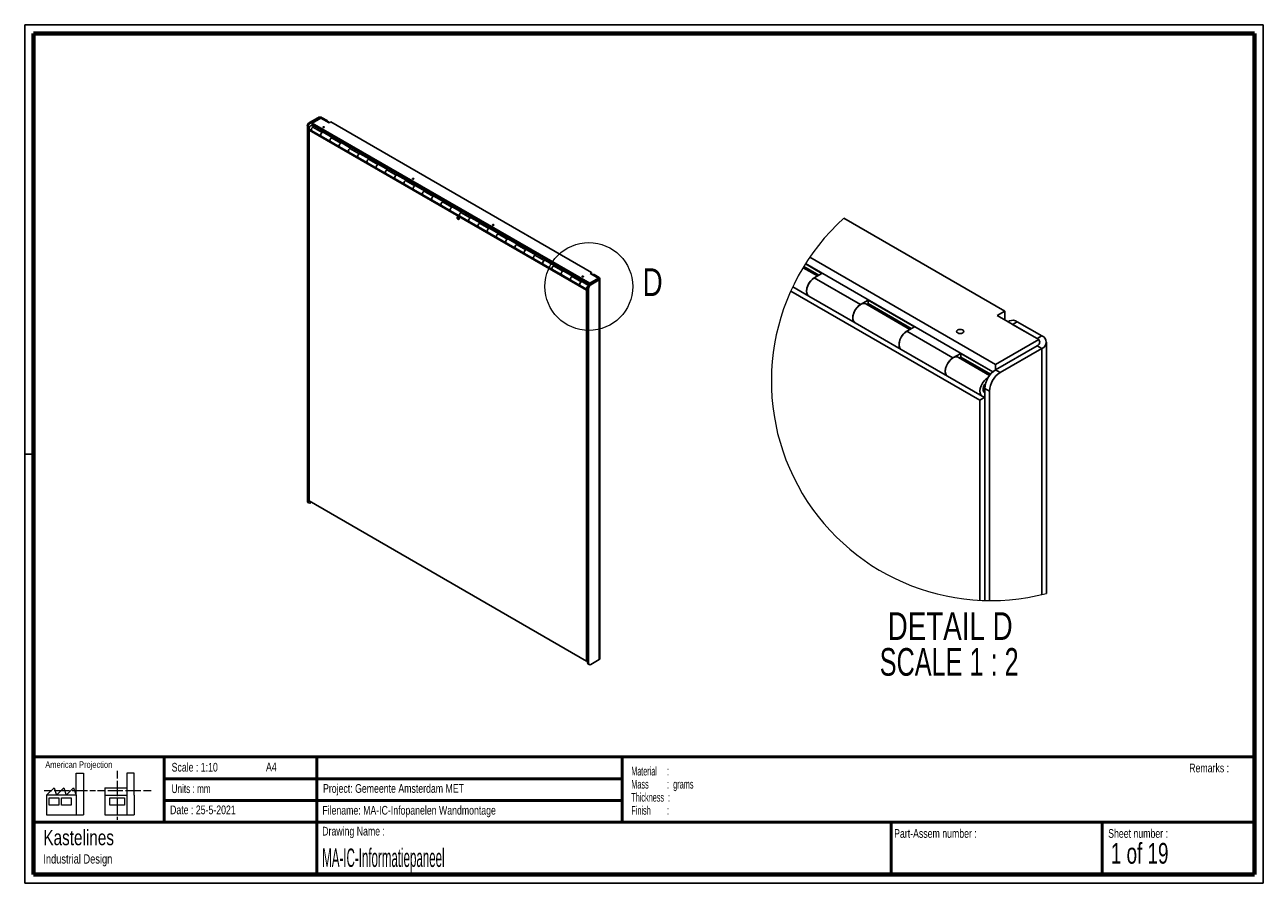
# Model space of a CAD drawing. Header units: millimetres. Extents: x 7 to 291, y 7 to 204.
import ezdxf

# ---------------------------------------------------------------- set-up
doc = ezdxf.new("R2010")
doc.units = ezdxf.units.MM
for name, color, linetype in [('BORDERS', 7, 'Continuous'), ('DRAWING', 7, 'Continuous'), ('TEXT_SHEET_FORMAT', 7, 'Continuous')]:
    doc.layers.add(name, color=color, linetype=linetype)
doc.styles.add('SLDTEXTSTYLE0', font='TXT', dxfattribs={"width": 0.7})
doc.styles.add('SLDTEXTSTYLE1', font='TXT', dxfattribs={"width": 0.75})
doc.styles.add('SLDTEXTSTYLE2', font='TXT', dxfattribs={"width": 0.678571})
doc.styles.add('SLDTEXTSTYLE3', font='TXT', dxfattribs={"width": 0.5675})
doc.styles.add('SLDTEXTSTYLE4', font='TXT', dxfattribs={"width": 0.55})
doc.styles.add('SLDTEXTSTYLE5', font='TXT', dxfattribs={"width": 0.605})
doc.styles.add('SLDTEXTSTYLE6', font='TXT', dxfattribs={"width": 0.549})
doc.styles.add('SLDTEXTSTYLE7', font='TXT', dxfattribs={"width": 0.467045})
doc.styles.add('SLDTEXTSTYLE8', font='TXT', dxfattribs={"width": 0.681818})

# ---------------------------------------------------------------- blocks, each defined once
blk = doc.blocks.new('SW_NOTE_0')
at = {"layer": 'TEXT_SHEET_FORMAT', "color": 0, "char_height": 2, "attachment_point": 1}
for s, insert, style in [('Material     :', (0, 2.58), 'SLDTEXTSTYLE3'), ('Mass         :  grams', (0, -0.42), 'SLDTEXTSTYLE4'), ('Thickness  :', (0, -3.42), 'SLDTEXTSTYLE5'), ('Finish        :', (0, -6.42), 'SLDTEXTSTYLE6')]:
    blk.add_mtext(s, dxfattribs=dict(at, insert=insert, style=style))
blk = doc.blocks.new('SW_NOTE_0_1')
at = {"layer": 'DRAWING', "color": 0, "attachment_point": 1, "style": 'SLDTEXTSTYLE1'}
for s, insert, char_height in [('Kastelines', (0, 4.51), 3.5), ('Industrial Design', (0, -1.09), 2.1167)]:
    blk.add_mtext(s, dxfattribs=dict(at, insert=insert, char_height=char_height))
blk = doc.blocks.new('SW_NOTE_0_2')
at = {"layer": 'DRAWING', "color": 0, "char_height": 6.35, "attachment_point": 2}
for s, insert, style in [('DETAIL D', (17.26, 8.19), 'SLDTEXTSTYLE1'), ('SCALE 1 : 2', (17.03, -0.03), 'SLDTEXTSTYLE8')]:
    blk.add_mtext(s, dxfattribs=dict(at, insert=insert, style=style))

msp = doc.modelspace()

# ---------------------------------------------------------------- linework, layer by layer
at = {"color": 7, "linetype": 'Continuous', "lineweight": 25}
for p, q in [((73.77, 182.45), (71.86, 181.35)), ((73.98, 182.33), (72.08, 181.22)), ((72.5, 181.22), (74.48, 182.37)), ((73.98, 182.33), (73.77, 182.45)), ((76.39, 181.27), (74.48, 182.37)), ((74.76, 182.45), (74.55, 182.33)), ((75.68, 181.67), (74.55, 182.33)), ((75.89, 181.8), (74.76, 182.45)), ((75.68, 181.67), (75.89, 181.8)), ((71.58, 180.37), (71.37, 180.49)), ((71.37, 94.51), (71.37, 180.49)), ((71.58, 94.39), (71.58, 180.37)), ((71.78, 179.58), (71.99, 179.7)), ((135.42, 142.85), (71.78, 179.58)), ((71.78, 179.58), (71.78, 94.5)), ((71.86, 181.35), (72.08, 181.22)), ((71.88, 179.76), (72.41, 179.46)), ((72.81, 180.38), (72.38, 180.63)), ((72.41, 179.46), (74.53, 178.23)), ((72.5, 180.82), (72.49, 180.81)), ((73.02, 180.5), (72.49, 180.81)), ((72.49, 180.81), (72.49, 180.65)), ((72.87, 180.42), (72.49, 180.65)), ((72.5, 181.22), (136.14, 144.49)), ((72.5, 180.82), (72.5, 181.22)), ((72.5, 180.82), (136.01, 144.15)), ((72.66, 180.3), (73.02, 180.5)), ((74.78, 179.07), (72.66, 180.3)), ((75.14, 179.28), (74.78, 179.07)), ((77.05, 177.93), (75.03, 179.1)), ((75.07, 179.08), (75.14, 179.11)), ((77.26, 178.05), (75.14, 179.28)), ((75.14, 179.11), (75.14, 179.28)), ((77.12, 177.97), (75.14, 179.11)), ((76.74, 181.47), (76.39, 181.27)), ((76.74, 181.47), (136.56, 146.94)), ((74.53, 178.23), (76.65, 177.01)), ((76.65, 177.01), (78.78, 175.78)), ((76.9, 177.85), (77.26, 178.05)), ((79.03, 176.62), (76.9, 177.85)), ((79.38, 176.83), (79.03, 176.62)), ((81.29, 175.48), (79.28, 176.65)), ((79.31, 176.63), (79.38, 176.67)), ((81.5, 175.6), (79.38, 176.83)), ((79.38, 176.67), (79.38, 176.83)), ((81.36, 175.52), (79.38, 176.67)), ((78.78, 175.78), (80.9, 174.56)), ((80.9, 174.56), (83.02, 173.33)), ((81.15, 175.4), (81.5, 175.6)), ((83.27, 174.18), (81.15, 175.4)), ((83.02, 173.33), (85.14, 172.11)), ((83.62, 174.38), (83.27, 174.18)), ((85.54, 173.04), (83.52, 174.2)), ((83.56, 174.18), (83.62, 174.22)), ((85.74, 173.15), (83.62, 174.38)), ((83.62, 174.22), (83.62, 174.38)), ((85.6, 173.07), (83.62, 174.22)), ((85.14, 172.11), (87.26, 170.88)), ((85.39, 172.95), (85.74, 173.15)), ((87.51, 171.73), (85.39, 172.95)), ((87.26, 170.88), (89.38, 169.66)), ((87.86, 171.93), (87.51, 171.73)), ((89.78, 170.59), (87.76, 171.75)), ((87.8, 171.73), (87.86, 171.77)), ((89.99, 170.71), (87.86, 171.93)), ((87.86, 171.77), (87.86, 171.93)), ((89.84, 170.62), (87.86, 171.77)), ((89.63, 170.5), (89.99, 170.71)), ((91.75, 169.28), (89.63, 170.5)), ((89.38, 169.66), (91.5, 168.44)), ((91.5, 168.44), (93.63, 167.21)), ((92.11, 169.48), (91.75, 169.28)), ((94.02, 168.14), (92, 169.3)), ((92.04, 169.28), (92.11, 169.32)), ((94.23, 168.26), (92.11, 169.48)), ((92.11, 169.32), (92.11, 169.48)), ((94.09, 168.17), (92.11, 169.32)), ((93.88, 168.05), (94.23, 168.26)), ((96, 166.83), (93.88, 168.05)), ((93.63, 167.21), (95.75, 165.99)), ((95.75, 165.99), (97.87, 164.76)), ((96.35, 167.03), (96, 166.83)), ((98.26, 165.69), (96.25, 166.85)), ((96.28, 166.83), (96.35, 166.87)), ((98.47, 165.81), (96.35, 167.03)), ((96.35, 166.87), (96.35, 167.03)), ((98.33, 165.73), (96.35, 166.87)), ((97.87, 164.76), (99.99, 163.54)), ((98.12, 165.6), (98.47, 165.81)), ((100.24, 164.38), (98.12, 165.6)), ((99.99, 163.54), (102.11, 162.31)), ((100.59, 164.58), (100.24, 164.38)), ((102.51, 163.24), (100.49, 164.4)), ((100.53, 164.38), (100.59, 164.42)), ((102.71, 163.36), (100.59, 164.58)), ((100.59, 164.42), (100.59, 164.58)), ((102.57, 163.28), (100.59, 164.42)), ((102.11, 162.31), (104.23, 161.09)), ((102.36, 163.15), (102.71, 163.36)), ((104.48, 161.93), (102.36, 163.15)), ((104.84, 162.13), (104.48, 161.93)), ((106.75, 160.79), (104.73, 161.95)), ((104.77, 161.93), (104.84, 161.97)), ((106.96, 160.91), (104.84, 162.13)), ((104.84, 161.97), (104.84, 162.13)), ((106.82, 160.83), (104.84, 161.97)), ((104.23, 161.09), (106.35, 159.86)), ((106.35, 159.86), (108.47, 158.64)), ((106.6, 160.7), (106.96, 160.91)), ((108.72, 159.48), (106.6, 160.7)), ((109.08, 159.68), (108.72, 159.48)), ((110.99, 158.34), (108.97, 159.5)), ((109.01, 159.48), (109.08, 159.52)), ((111.2, 158.46), (109.08, 159.68)), ((109.08, 159.52), (109.08, 159.68)), ((111.06, 158.38), (109.08, 159.52)), ((194.43, 159.4), (231.33, 138.09)), ((108.47, 158.64), (110.6, 157.41)), ((110.6, 157.41), (112.72, 156.19)), ((110.85, 158.26), (111.2, 158.46)), ((112.97, 157.03), (110.85, 158.26)), ((113.32, 157.23), (112.97, 157.03)), ((115.24, 155.89), (113.22, 157.06)), ((113.26, 157.03), (113.32, 157.07)), ((115.44, 156.01), (113.32, 157.23)), ((113.32, 157.07), (113.32, 157.23)), ((115.3, 155.93), (113.32, 157.07)), ((114.72, 156.26), (114.72, 156.19)), ((112.72, 156.19), (114.84, 154.96)), ((114.84, 154.96), (116.96, 153.74)), ((115.09, 155.81), (115.44, 156.01)), ((117.21, 154.58), (115.09, 155.81)), ((115.11, 155.96), (115.22, 155.98)), ((116.96, 153.74), (119.08, 152.52)), ((117.56, 154.79), (117.21, 154.58)), ((119.48, 153.44), (117.46, 154.61)), ((117.5, 154.58), (117.56, 154.62)), ((119.68, 153.56), (117.56, 154.79)), ((117.56, 154.62), (117.56, 154.79)), ((119.54, 153.48), (117.56, 154.62)), ((119.33, 153.36), (119.68, 153.56)), ((119.08, 152.52), (121.2, 151.29)), ((121.45, 152.13), (119.33, 153.36)), ((121.2, 151.29), (123.32, 150.07)), ((121.81, 152.34), (121.45, 152.13)), ((123.72, 150.99), (121.7, 152.16)), ((121.74, 152.14), (121.81, 152.17)), ((123.93, 151.11), (121.81, 152.34)), ((121.81, 152.17), (121.81, 152.34)), ((123.79, 151.03), (121.81, 152.17)), ((123.57, 150.91), (123.93, 151.11)), ((125.7, 149.68), (123.57, 150.91)), ((123.32, 150.07), (125.45, 148.84)), ((125.45, 148.84), (127.57, 147.62)), ((126.05, 149.89), (125.7, 149.68)), ((127.96, 148.54), (125.95, 149.71)), ((125.98, 149.69), (126.05, 149.72)), ((128.17, 148.66), (126.05, 149.89)), ((126.05, 149.72), (126.05, 149.89)), ((128.03, 148.58), (126.05, 149.72)), ((127.82, 148.46), (128.17, 148.66)), ((129.94, 147.23), (127.82, 148.46)), ((188.33, 146.13), (185.04, 148.03)), ((188.66, 146.32), (185.21, 148.31)), ((189.37, 146.73), (185.58, 148.91)), ((185.62, 148.97), (228.59, 124.17)), ((186.59, 150.45), (229.21, 125.85)), ((127.57, 147.62), (129.69, 146.39)), ((129.69, 146.39), (131.81, 145.17)), ((130.29, 147.44), (129.94, 147.23)), ((132.21, 146.09), (130.19, 147.26)), ((130.23, 147.24), (130.29, 147.27)), ((132.41, 146.21), (130.29, 147.44)), ((130.29, 147.27), (130.29, 147.44)), ((132.27, 146.13), (130.29, 147.27)), ((131.81, 145.17), (133.93, 143.94)), ((132.06, 146.01), (132.41, 146.21)), ((134.18, 144.78), (132.06, 146.01)), ((134.53, 144.99), (134.18, 144.78)), ((136, 144.14), (134.53, 144.99)), ((134.53, 144.83), (134.53, 144.99)), ((136.14, 144.49), (138.12, 145.63)), ((138.05, 145.34), (136.14, 144.24)), ((136.56, 146.94), (136.21, 146.73)), ((136.21, 146.73), (138.12, 145.63)), ((138.26, 145.22), (136.35, 144.12)), ((136.56, 146.53), (136.56, 146.94)), ((136.78, 146.48), (136.71, 146.44)), ((137.13, 146.45), (136.92, 146.32)), ((136.92, 146.32), (138.05, 145.67)), ((137.13, 146.45), (138.26, 145.79)), ((138.05, 145.67), (138.26, 145.79)), ((138.26, 145.22), (138.05, 145.34)), ((138.26, 145.22), (138.26, 58.1)), ((138.47, 58.38), (138.47, 145.51)), ((187.6, 145.71), (189.37, 146.73)), ((198.21, 139.58), (187.6, 145.71)), ((133.93, 143.94), (135.52, 143.02)), ((135.86, 143.98), (134.43, 144.81)), ((134.47, 144.79), (134.53, 144.83)), ((135.9, 144.04), (134.53, 144.83)), ((135.22, 144.43), (135.22, 144.35)), ((135.42, 142.85), (135.64, 142.98)), ((135.42, 57.76), (135.42, 142.85)), ((135.62, 144.12), (135.72, 144.14)), ((135.86, 143.26), (135.64, 143.38)), ((135.64, 143.38), (135.64, 57.4)), ((135.86, 143.26), (135.86, 57.28)), ((136.14, 144.24), (136.14, 144.49)), ((136.14, 144.24), (136.35, 144.12)), ((225.61, 117.64), (182.23, 142.68)), ((182.67, 143.63), (186.35, 141.5)), ((186.35, 141.5), (196.96, 135.38)), ((199.97, 140.6), (198.21, 139.58)), ((209.55, 133.88), (199.46, 139.71)), ((199.65, 139.6), (199.97, 139.79)), ((210.58, 134.48), (199.97, 140.6)), ((199.97, 139.79), (199.97, 140.6)), ((209.87, 134.07), (199.97, 139.79)), ((231.33, 138.09), (229.57, 137.07)), ((229.57, 137.07), (239.11, 131.56)), ((231.33, 136.05), (231.33, 138.09)), ((196.96, 135.38), (207.56, 129.25)), ((208.81, 133.46), (210.58, 134.48)), ((232.41, 135.82), (232.08, 135.62)), ((234.16, 135.64), (233.1, 135.03)), ((233.1, 135.03), (238.76, 131.77)), ((234.16, 135.64), (239.82, 132.38)), ((219.42, 127.34), (208.81, 133.46)), ((229.21, 125.85), (239.11, 131.56)), ((238.76, 131.77), (239.82, 132.38)), ((240.85, 73.3), (240.85, 130.95)), ((207.56, 129.25), (218.17, 123.13)), ((221.19, 128.36), (219.42, 127.34)), ((228.53, 124.12), (221.19, 128.36)), ((221.19, 127.54), (221.19, 128.36)), ((238.76, 130.13), (229.21, 124.62)), ((239.82, 129.52), (230.27, 124.01)), ((239.82, 129.52), (238.76, 130.13)), ((239.82, 129.52), (239.82, 73.04)), ((227.83, 123.33), (220.67, 127.46)), ((220.86, 127.35), (221.19, 127.54)), ((228.03, 123.59), (221.19, 127.54)), ((224.64, 125.55), (224.64, 125.17)), ((229.21, 124.62), (229.21, 125.85)), ((218.17, 123.13), (226.13, 118.54)), ((226.61, 124.03), (227.12, 124.11)), ((229.21, 124.62), (230.27, 124.01)), ((227.8, 119.72), (226.74, 120.34)), ((226.74, 120.34), (226.74, 71.68)), ((227.8, 119.72), (227.8, 71.66)), ((225.61, 117.64), (226.74, 118.29)), ((225.61, 71.73), (225.61, 117.64)), ((71.37, 94.51), (71.58, 94.39)), ((71.51, 94.19), (71.73, 94.07)), ((71.78, 94.5), (135.42, 57.76)), ((72.27, 94.21), (72.08, 94.1)), ((135.42, 57.76), (135.64, 57.89)), ((135.64, 57.65), (135.43, 57.77)), ((135.64, 57.4), (135.86, 57.28)), ((135.79, 57.08), (136, 56.96)), ((138.26, 58.1), (136.35, 56.99))]:
    msp.add_line(p, q, dxfattribs=at)
at = {"color": 8, "linetype": 'Continuous', "lineweight": 25}
msp.add_line((73.98, 182.08), (73.98, 182.33), dxfattribs=at)
at = {"color": 7, "linetype": 'Continuous', "lineweight": 25, "flags": 128}
for points in [[(71.88, 179.76), (71.88, 179.77), (71.82, 179.82), (71.79, 179.9), (71.78, 180.01), (71.79, 180.12), (71.83, 180.25), (71.9, 180.36), (71.97, 180.47), (72.06, 180.56), (72.16, 180.62), (72.25, 180.65), (72.33, 180.65), (72.38, 180.63)], [(72.41, 179.46), (72.36, 179.5), (72.32, 179.57), (72.31, 179.67), (72.32, 179.79), (72.35, 179.91), (72.41, 180.03), (72.48, 180.14), (72.57, 180.23), (72.66, 180.3)], [(72.66, 180.3), (72.59, 180.25), (72.5, 180.16), (72.43, 180.06), (72.36, 179.94), (72.32, 179.82), (72.31, 179.7), (72.32, 179.6), (72.35, 179.52), (72.41, 179.46), (72.41, 179.46)], [(75.03, 179.1), (74.99, 179.12), (74.9, 179.12), (74.81, 179.09), (74.71, 179.03), (74.63, 178.94), (74.55, 178.83), (74.49, 178.71), (74.45, 178.59), (74.43, 178.48), (74.44, 178.37), (74.47, 178.29), (74.53, 178.23), (74.53, 178.23)], [(74.53, 178.23), (74.49, 178.27), (74.45, 178.35), (74.43, 178.45), (74.44, 178.56), (74.47, 178.68), (74.53, 178.8), (74.6, 178.91), (74.69, 179.01), (74.78, 179.07)], [(75.23, 180.35), (75.18, 180.37), (75.12, 180.38), (75.05, 180.37), (75, 180.35), (74.96, 180.32), (74.95, 180.29), (74.96, 180.25), (75, 180.22), (75.05, 180.2), (75.12, 180.19), (75.18, 180.2), (75.23, 180.22), (75.27, 180.25), (75.28, 180.29), (75.27, 180.32), (75.23, 180.35)], [(76.65, 177.01), (76.61, 177.05), (76.57, 177.12), (76.55, 177.22), (76.56, 177.34), (76.59, 177.46), (76.65, 177.58), (76.72, 177.69), (76.81, 177.78), (76.9, 177.85)], [(76.9, 177.85), (76.84, 177.8), (76.75, 177.71), (76.67, 177.61), (76.61, 177.49), (76.57, 177.37), (76.55, 177.25), (76.56, 177.15), (76.59, 177.07), (76.65, 177.01), (76.65, 177.01)], [(79.28, 176.65), (79.23, 176.67), (79.14, 176.67), (79.05, 176.64), (78.96, 176.58), (78.87, 176.49), (78.79, 176.38), (78.73, 176.27), (78.69, 176.14), (78.67, 176.03), (78.68, 175.92), (78.72, 175.84), (78.77, 175.79), (78.78, 175.78)], [(78.78, 175.78), (78.73, 175.82), (78.69, 175.9), (78.67, 176), (78.68, 176.11), (78.72, 176.23), (78.77, 176.35), (78.85, 176.46), (78.93, 176.56), (79.03, 176.62)], [(80.9, 174.56), (80.85, 174.6), (80.81, 174.67), (80.79, 174.77), (80.8, 174.89), (80.84, 175.01), (80.89, 175.13), (80.97, 175.24), (81.05, 175.33), (81.15, 175.4)], [(81.15, 175.4), (81.08, 175.35), (80.99, 175.27), (80.91, 175.16), (80.85, 175.04), (80.81, 174.92), (80.79, 174.8), (80.8, 174.7), (80.84, 174.62), (80.89, 174.56), (80.9, 174.56)], [(83.52, 174.2), (83.47, 174.22), (83.39, 174.22), (83.29, 174.19), (83.2, 174.13), (83.11, 174.04), (83.03, 173.93), (82.97, 173.82), (82.93, 173.69), (82.92, 173.58), (82.92, 173.47), (82.96, 173.39), (83.01, 173.34), (83.02, 173.33)], [(83.02, 173.33), (82.97, 173.37), (82.93, 173.45), (82.92, 173.55), (82.92, 173.66), (82.96, 173.78), (83.01, 173.9), (83.09, 174.01), (83.18, 174.11), (83.27, 174.18)], [(85.14, 172.11), (85.09, 172.15), (85.05, 172.23), (85.04, 172.32), (85.05, 172.44), (85.08, 172.56), (85.14, 172.68), (85.21, 172.79), (85.3, 172.88), (85.39, 172.95)], [(85.39, 172.95), (85.32, 172.9), (85.23, 172.82), (85.15, 172.71), (85.09, 172.59), (85.05, 172.47), (85.04, 172.35), (85.05, 172.25), (85.08, 172.17), (85.14, 172.11), (85.14, 172.11)], [(87.76, 171.75), (87.71, 171.77), (87.63, 171.77), (87.54, 171.74), (87.44, 171.68), (87.35, 171.59), (87.28, 171.49), (87.21, 171.37), (87.17, 171.25), (87.16, 171.13), (87.17, 171.03), (87.2, 170.94), (87.26, 170.89), (87.26, 170.88)], [(87.26, 170.88), (87.21, 170.93), (87.17, 171), (87.16, 171.1), (87.17, 171.21), (87.2, 171.33), (87.26, 171.45), (87.33, 171.56), (87.42, 171.66), (87.51, 171.73)], [(89.38, 169.66), (89.34, 169.7), (89.3, 169.78), (89.28, 169.87), (89.29, 169.99), (89.32, 170.11), (89.38, 170.23), (89.45, 170.34), (89.54, 170.43), (89.63, 170.5)], [(89.63, 170.5), (89.56, 170.45), (89.47, 170.37), (89.4, 170.26), (89.34, 170.14), (89.3, 170.02), (89.28, 169.9), (89.29, 169.8), (89.32, 169.72), (89.38, 169.66), (89.38, 169.66)], [(92, 169.3), (91.96, 169.32), (91.87, 169.32), (91.78, 169.29), (91.69, 169.23), (91.6, 169.14), (91.52, 169.04), (91.46, 168.92), (91.42, 168.8), (91.4, 168.68), (91.41, 168.58), (91.44, 168.49), (91.5, 168.44), (91.5, 168.44)], [(91.5, 168.44), (91.46, 168.48), (91.42, 168.55), (91.4, 168.65), (91.41, 168.76), (91.44, 168.88), (91.5, 169), (91.57, 169.12), (91.66, 169.21), (91.75, 169.28)], [(93.63, 167.21), (93.58, 167.25), (93.54, 167.33), (93.52, 167.43), (93.53, 167.54), (93.57, 167.66), (93.62, 167.78), (93.69, 167.89), (93.78, 167.98), (93.88, 168.05)], [(93.88, 168.05), (93.81, 168), (93.72, 167.92), (93.64, 167.81), (93.58, 167.69), (93.54, 167.57), (93.52, 167.45), (93.53, 167.35), (93.57, 167.27), (93.62, 167.21), (93.63, 167.21)], [(95.74, 168.52), (95.69, 168.54), (95.62, 168.54), (95.56, 168.54), (95.51, 168.52), (95.47, 168.48), (95.46, 168.45), (95.47, 168.41), (95.51, 168.38), (95.56, 168.36), (95.62, 168.35), (95.69, 168.36), (95.74, 168.38), (95.77, 168.41), (95.79, 168.45), (95.77, 168.48), (95.74, 168.52)], [(96.25, 166.85), (96.2, 166.87), (96.11, 166.87), (96.02, 166.84), (95.93, 166.78), (95.84, 166.69), (95.76, 166.59), (95.7, 166.47), (95.66, 166.35), (95.64, 166.23), (95.65, 166.13), (95.69, 166.04), (95.74, 165.99), (95.75, 165.99)], [(95.75, 165.99), (95.7, 166.03), (95.66, 166.1), (95.64, 166.2), (95.65, 166.31), (95.69, 166.44), (95.74, 166.56), (95.82, 166.67), (95.9, 166.76), (96, 166.83)], [(97.87, 164.76), (97.82, 164.8), (97.78, 164.88), (97.76, 164.98), (97.77, 165.09), (97.81, 165.21), (97.86, 165.33), (97.94, 165.44), (98.02, 165.53), (98.12, 165.6)], [(98.12, 165.6), (98.05, 165.56), (97.96, 165.47), (97.88, 165.36), (97.82, 165.24), (97.78, 165.12), (97.76, 165.01), (97.77, 164.9), (97.81, 164.82), (97.86, 164.76), (97.87, 164.76)], [(100.49, 164.4), (100.44, 164.42), (100.36, 164.42), (100.26, 164.39), (100.17, 164.33), (100.08, 164.24), (100, 164.14), (99.94, 164.02), (99.9, 163.9), (99.89, 163.78), (99.9, 163.68), (99.93, 163.6), (99.98, 163.54), (99.99, 163.54)], [(99.99, 163.54), (99.94, 163.58), (99.9, 163.65), (99.89, 163.75), (99.9, 163.87), (99.93, 163.99), (99.98, 164.11), (100.06, 164.22), (100.15, 164.31), (100.24, 164.38)], [(102.11, 162.31), (102.06, 162.35), (102.02, 162.43), (102.01, 162.53), (102.02, 162.64), (102.05, 162.76), (102.11, 162.88), (102.18, 162.99), (102.27, 163.09), (102.36, 163.15)], [(102.36, 163.15), (102.29, 163.11), (102.2, 163.02), (102.12, 162.91), (102.06, 162.79), (102.02, 162.67), (102.01, 162.56), (102.02, 162.45), (102.05, 162.37), (102.11, 162.32), (102.11, 162.31)], [(104.73, 161.95), (104.68, 161.97), (104.6, 161.97), (104.51, 161.94), (104.41, 161.88), (104.32, 161.79), (104.25, 161.69), (104.18, 161.57), (104.14, 161.45), (104.13, 161.33), (104.14, 161.23), (104.17, 161.15), (104.23, 161.09), (104.23, 161.09)], [(104.23, 161.09), (104.18, 161.13), (104.14, 161.2), (104.13, 161.3), (104.14, 161.42), (104.17, 161.54), (104.23, 161.66), (104.3, 161.77), (104.39, 161.86), (104.48, 161.93)], [(106.35, 159.86), (106.31, 159.9), (106.27, 159.98), (106.25, 160.08), (106.26, 160.19), (106.29, 160.31), (106.35, 160.43), (106.42, 160.54), (106.51, 160.64), (106.6, 160.7)], [(106.6, 160.7), (106.53, 160.66), (106.45, 160.57), (106.37, 160.46), (106.31, 160.35), (106.27, 160.22), (106.25, 160.11), (106.26, 160), (106.29, 159.92), (106.35, 159.87), (106.35, 159.86)], [(108.97, 159.5), (108.93, 159.52), (108.84, 159.52), (108.75, 159.49), (108.66, 159.43), (108.57, 159.35), (108.49, 159.24), (108.43, 159.12), (108.39, 159), (108.37, 158.88), (108.38, 158.78), (108.41, 158.7), (108.47, 158.64), (108.47, 158.64)], [(108.47, 158.64), (108.43, 158.68), (108.39, 158.75), (108.37, 158.85), (108.38, 158.97), (108.41, 159.09), (108.47, 159.21), (108.54, 159.32), (108.63, 159.41), (108.72, 159.48)], [(110.6, 157.41), (110.55, 157.45), (110.51, 157.53), (110.49, 157.63), (110.5, 157.74), (110.54, 157.86), (110.59, 157.98), (110.67, 158.09), (110.75, 158.19), (110.85, 158.26)], [(110.85, 158.26), (110.78, 158.21), (110.69, 158.12), (110.61, 158.01), (110.55, 157.9), (110.51, 157.77), (110.49, 157.66), (110.5, 157.55), (110.54, 157.47), (110.59, 157.42), (110.6, 157.41)], [(113.22, 157.06), (113.17, 157.07), (113.09, 157.08), (112.99, 157.04), (112.9, 156.98), (112.81, 156.9), (112.73, 156.79), (112.67, 156.67), (112.63, 156.55), (112.61, 156.43), (112.62, 156.33), (112.66, 156.25), (112.71, 156.19), (112.72, 156.19)], [(112.72, 156.19), (112.67, 156.23), (112.63, 156.31), (112.61, 156.4), (112.62, 156.52), (112.66, 156.64), (112.71, 156.76), (112.79, 156.87), (112.87, 156.96), (112.97, 157.03)], [(114.12, 157.9), (114.07, 157.92), (114.01, 157.93), (113.94, 157.92), (113.89, 157.9), (113.85, 157.87), (113.84, 157.83), (113.85, 157.8), (113.89, 157.77), (113.94, 157.75), (114.01, 157.74), (114.07, 157.75), (114.12, 157.77), (114.16, 157.8), (114.17, 157.83), (114.16, 157.87), (114.12, 157.9)], [(114.84, 154.96), (114.79, 155.01), (114.75, 155.08), (114.74, 155.18), (114.74, 155.29), (114.78, 155.41), (114.83, 155.53), (114.91, 155.64), (115, 155.74), (115.09, 155.81)], [(115.09, 155.81), (115.02, 155.76), (114.93, 155.67), (114.85, 155.57), (114.79, 155.45), (114.75, 155.33), (114.74, 155.21), (114.74, 155.11), (114.78, 155.02), (114.83, 154.97), (114.84, 154.96)], [(117.46, 154.61), (117.41, 154.62), (117.33, 154.63), (117.24, 154.59), (117.14, 154.53), (117.05, 154.45), (116.97, 154.34), (116.91, 154.22), (116.87, 154.1), (116.86, 153.98), (116.87, 153.88), (116.9, 153.8), (116.96, 153.74), (116.96, 153.74)], [(116.96, 153.74), (116.91, 153.78), (116.87, 153.86), (116.86, 153.95), (116.87, 154.07), (116.9, 154.19), (116.96, 154.31), (117.03, 154.42), (117.12, 154.51), (117.21, 154.58)], [(119.08, 152.52), (119.03, 152.56), (118.99, 152.63), (118.98, 152.73), (118.99, 152.84), (119.02, 152.96), (119.08, 153.09), (119.15, 153.2), (119.24, 153.29), (119.33, 153.36)], [(119.33, 153.36), (119.26, 153.31), (119.17, 153.22), (119.1, 153.12), (119.03, 153), (118.99, 152.88), (118.98, 152.76), (118.99, 152.66), (119.02, 152.57), (119.08, 152.52), (119.08, 152.52)], [(121.7, 152.16), (121.65, 152.18), (121.57, 152.18), (121.48, 152.15), (121.38, 152.08), (121.29, 152), (121.22, 151.89), (121.16, 151.77), (121.12, 151.65), (121.1, 151.53), (121.11, 151.43), (121.14, 151.35), (121.2, 151.29), (121.2, 151.29)], [(121.2, 151.29), (121.16, 151.33), (121.12, 151.41), (121.1, 151.51), (121.11, 151.62), (121.14, 151.74), (121.2, 151.86), (121.27, 151.97), (121.36, 152.06), (121.45, 152.13)], [(123.32, 150.07), (123.28, 150.11), (123.24, 150.18), (123.22, 150.28), (123.23, 150.39), (123.26, 150.52), (123.32, 150.64), (123.39, 150.75), (123.48, 150.84), (123.57, 150.91)], [(123.57, 150.91), (123.51, 150.86), (123.42, 150.77), (123.34, 150.67), (123.28, 150.55), (123.24, 150.43), (123.22, 150.31), (123.23, 150.21), (123.26, 150.12), (123.32, 150.07), (123.32, 150.07)], [(125.95, 149.71), (125.9, 149.73), (125.81, 149.73), (125.72, 149.7), (125.63, 149.64), (125.54, 149.55), (125.46, 149.44), (125.4, 149.32), (125.36, 149.2), (125.34, 149.09), (125.35, 148.98), (125.38, 148.9), (125.44, 148.84), (125.45, 148.84)], [(125.45, 148.84), (125.4, 148.88), (125.36, 148.96), (125.34, 149.06), (125.35, 149.17), (125.38, 149.29), (125.44, 149.41), (125.51, 149.52), (125.6, 149.61), (125.7, 149.68)], [(127.57, 147.62), (127.52, 147.66), (127.48, 147.73), (127.46, 147.83), (127.47, 147.95), (127.51, 148.07), (127.56, 148.19), (127.64, 148.3), (127.72, 148.39), (127.82, 148.46)], [(127.82, 148.46), (127.75, 148.41), (127.66, 148.32), (127.58, 148.22), (127.52, 148.1), (127.48, 147.98), (127.46, 147.86), (127.47, 147.76), (127.51, 147.68), (127.56, 147.62), (127.57, 147.62)], [(130.19, 147.26), (130.14, 147.28), (130.06, 147.28), (129.96, 147.25), (129.87, 147.19), (129.78, 147.1), (129.7, 146.99), (129.64, 146.87), (129.6, 146.75), (129.58, 146.64), (129.59, 146.53), (129.63, 146.45), (129.68, 146.4), (129.69, 146.39)], [(129.69, 146.39), (129.64, 146.43), (129.6, 146.51), (129.58, 146.61), (129.59, 146.72), (129.63, 146.84), (129.68, 146.96), (129.76, 147.07), (129.84, 147.17), (129.94, 147.23)], [(131.81, 145.17), (131.76, 145.21), (131.72, 145.28), (131.71, 145.38), (131.72, 145.5), (131.75, 145.62), (131.8, 145.74), (131.88, 145.85), (131.97, 145.94), (132.06, 146.01)], [(132.06, 146.01), (131.99, 145.96), (131.9, 145.87), (131.82, 145.77), (131.76, 145.65), (131.72, 145.53), (131.71, 145.41), (131.72, 145.31), (131.75, 145.23), (131.8, 145.17), (131.81, 145.17)], [(134.63, 146.06), (134.58, 146.08), (134.51, 146.09), (134.45, 146.08), (134.4, 146.06), (134.36, 146.03), (134.35, 146), (134.36, 145.96), (134.4, 145.93), (134.45, 145.91), (134.51, 145.9), (134.58, 145.91), (134.63, 145.93), (134.67, 145.96), (134.68, 146), (134.67, 146.03), (134.63, 146.06)], [(186.35, 141.5), (186.11, 141.7), (185.91, 142.08), (185.83, 142.57), (185.88, 143.14), (186.05, 143.75), (186.33, 144.35), (186.7, 144.9), (187.13, 145.36), (187.6, 145.71)], [(187.6, 145.71), (187.26, 145.47), (186.81, 145.03), (186.42, 144.5), (186.11, 143.91), (185.91, 143.3), (185.83, 142.72), (185.88, 142.2), (186.05, 141.79), (186.33, 141.51), (186.35, 141.5)], [(134.43, 144.81), (134.38, 144.83), (134.3, 144.83), (134.21, 144.8), (134.11, 144.74), (134.02, 144.65), (133.94, 144.54), (133.88, 144.43), (133.84, 144.3), (133.83, 144.19), (133.84, 144.08), (133.87, 144), (133.93, 143.95), (133.93, 143.94)], [(133.93, 143.94), (133.88, 143.98), (133.84, 144.06), (133.83, 144.16), (133.84, 144.27), (133.87, 144.39), (133.93, 144.51), (134, 144.62), (134.09, 144.72), (134.18, 144.78)], [(135.79, 143.88), (135.7, 143.82), (135.61, 143.73), (135.54, 143.63), (135.47, 143.51), (135.43, 143.39), (135.42, 143.27), (135.43, 143.17), (135.46, 143.08), (135.52, 143.03), (135.59, 143), (135.64, 143)], [(135.68, 143.63), (135.64, 143.57), (135.59, 143.47), (135.56, 143.38), (135.56, 143.29), (135.59, 143.23), (135.64, 143.19), (135.64, 143.19)], [(135.68, 143.63), (135.64, 143.57), (135.59, 143.47), (135.56, 143.38), (135.56, 143.29), (135.59, 143.23), (135.64, 143.19), (135.64, 143.19)], [(199.46, 139.71), (199.22, 139.8), (198.8, 139.81), (198.33, 139.65), (197.86, 139.34), (197.42, 138.91), (197.03, 138.38), (196.72, 137.79), (196.52, 137.18), (196.44, 136.59), (196.49, 136.08), (196.66, 135.67), (196.93, 135.39), (196.96, 135.38)], [(196.96, 135.38), (196.72, 135.58), (196.52, 135.96), (196.44, 136.45), (196.49, 137.02), (196.66, 137.62), (196.93, 138.22), (197.3, 138.78), (197.74, 139.24), (198.21, 139.58)], [(221.84, 133.58), (221.67, 133.74), (221.4, 133.84), (221.08, 133.87), (220.77, 133.84), (220.5, 133.74), (220.32, 133.58), (220.26, 133.4), (220.32, 133.22), (220.5, 133.06), (220.77, 132.96), (221.08, 132.92), (221.4, 132.96), (221.67, 133.06), (221.84, 133.22), (221.91, 133.4), (221.84, 133.58)], [(207.56, 129.25), (207.33, 129.46), (207.13, 129.83), (207.05, 130.32), (207.09, 130.89), (207.26, 131.5), (207.54, 132.1), (207.91, 132.65), (208.35, 133.12), (208.81, 133.46)], [(208.81, 133.46), (208.47, 133.22), (208.02, 132.79), (207.63, 132.26), (207.33, 131.66), (207.13, 131.05), (207.05, 130.47), (207.09, 129.96), (207.26, 129.54), (207.54, 129.27), (207.56, 129.25)], [(220.67, 127.46), (220.43, 127.55), (220.01, 127.56), (219.55, 127.4), (219.08, 127.1), (218.63, 126.66), (218.24, 126.13), (217.93, 125.54), (217.73, 124.93), (217.65, 124.35), (217.7, 123.83), (217.87, 123.42), (218.15, 123.14), (218.17, 123.13)], [(218.17, 123.13), (217.93, 123.33), (217.73, 123.71), (217.65, 124.2), (217.7, 124.77), (217.87, 125.38), (218.15, 125.98), (218.52, 126.53), (218.95, 126.99), (219.42, 127.34)], [(227.48, 122.8), (227.03, 122.51), (226.58, 122.07), (226.19, 121.54), (225.89, 120.95), (225.69, 120.34), (225.61, 119.76), (225.65, 119.24), (225.82, 118.83), (226.1, 118.55), (226.47, 118.43), (226.74, 118.43)], [(226.93, 121.56), (226.69, 121.25), (226.46, 120.78), (226.33, 120.31), (226.33, 119.89), (226.46, 119.56), (226.69, 119.37), (226.74, 119.36)], [(226.93, 121.56), (226.69, 121.25), (226.46, 120.78), (226.33, 120.31), (226.33, 119.89), (226.46, 119.56), (226.69, 119.37), (226.74, 119.36)]]:
    msp.add_lwpolyline(points, dxfattribs=at)
at = {"color": 7, "linetype": 'Continuous', "flags": 128}
msp.add_lwpolyline([(106.18, 159.37), (106.14, 159.5), (106.06, 159.61), (105.97, 159.7), (105.87, 159.74), (105.79, 159.74), (105.73, 159.69), (105.7, 159.6), (105.71, 159.48), (105.75, 159.35), (105.83, 159.24), (105.92, 159.16), (106.02, 159.11), (106.1, 159.11), (106.16, 159.17), (106.19, 159.26), (106.18, 159.37)], dxfattribs=at)
at = {"color": 7, "linetype": 'Continuous', "lineweight": 18}
msp.add_circle((135.92, 143.72), 10.07, dxfattribs=at)
at = {"color": 7, "linetype": 'Continuous', "lineweight": 25}
for centre, radius, start, end in [((74.27, 181.49), 1.08, 62.6097, 117.3903), ((74.27, 181.78), 0.615, 62.6097, 117.3903), ((75.32, 180.9), 1.06, 23.0865, 57.4598), ((72.44, 180.44), 1.08, 122.6055, 177.3945), ((72.65, 180.32), 1.08, 122.6055, 177.3945), ((136.92, 146.16), 0.352, 54.3824, 114.3071), ((137.99, 145.51), 0.175, 290.7834, 69.2166), ((138.15, 145.51), 0.306, 290.7834, 69.2166), ((136.72, 143.34), 1.08, 122.6055, 177.3945), ((136.93, 143.21), 1.08, 122.6055, 177.3945), ((233.14, 134.21), 1.76, 54.3833, 114.3058), ((238.45, 130.95), 0.873, 290.7827, 69.2173), ((239.28, 130.95), 1.53, 290.7834, 69.2166), ((232.11, 120.09), 5.38, 122.6058, 177.3943), ((233.17, 119.48), 5.38, 122.6051, 177.395), ((71.71, 94.47), 0.345, 173.7012, 234.9867), ((71.88, 94.34), 0.306, 170.786, 309.2033), ((135.99, 57.36), 0.345, 173.7012, 234.9867), ((136.16, 57.23), 0.306, 170.786, 309.2033), ((138.12, 58.42), 0.352, 294.3747, 354.3052)]:
    msp.add_arc(centre, radius, start, end, dxfattribs=at)
at = {"color": 7, "linetype": 'Continuous', "lineweight": 18}
msp.add_arc((228.12, 122), 50.34, 132.021, 284.6367, dxfattribs=at)
at = {"layer": 'BORDERS', "lineweight": 70}
for p, q in [((8.57, 8.78), (8.57, 201.78)), ((8.57, 201.78), (288.57, 201.78)), ((288.57, 201.78), (288.57, 8.78)), ((288.57, 8.78), (8.57, 8.78))]:
    msp.add_line(p, q, dxfattribs=at)
at = {"layer": 'BORDERS', "lineweight": 50}
for p, q in [((8.57, 35.78), (288.57, 35.78)), ((38.57, 35.78), (38.57, 20.78)), ((73.57, 35.78), (73.57, 8.78)), ((143.57, 35.78), (143.57, 20.78)), ((38.57, 30.78), (143.57, 30.78)), ((38.57, 25.78), (143.57, 25.78)), ((8.57, 20.78), (288.57, 20.78)), ((205.22, 8.78), (205.22, 20.78)), ((253.65, 8.78), (253.65, 20.78))]:
    msp.add_line(p, q, dxfattribs=at)
at = {"layer": 'TEXT_SHEET_FORMAT'}
for p, q in [((6.57, 203.78), (290.57, 203.78)), ((6.57, 203.78), (6.57, 6.78)), ((290.57, 203.78), (290.57, 6.78)), ((6.57, 105.28), (8.62, 105.28)), ((6.57, 6.78), (290.57, 6.78))]:
    msp.add_line(p, q, dxfattribs=at)
at = {"layer": 'TEXT_SHEET_FORMAT', "color": 7, "linetype": 'Continuous', "lineweight": 18}
for p, q in [((18.32, 26.97), (18.32, 32.04)), ((18.32, 32.04), (20, 32.04)), ((20, 32.04), (20, 22.47)), ((27.73, 32.6), (27.73, 30.84)), ((31.65, 32.03), (29.97, 32.03)), ((29.97, 32.03), (29.97, 22.47)), ((31.65, 26.97), (31.65, 32.03)), ((11.59, 26.97), (13.28, 28.66)), ((13.28, 28.66), (13.84, 26.97)), ((13.84, 26.97), (15.52, 28.66)), ((15.52, 28.66), (16.08, 26.97)), ((16.08, 26.97), (17.76, 28.66)), ((17.76, 28.66), (18.32, 26.97)), ((24.93, 28.66), (24.93, 26.97)), ((24.93, 28.66), (29.97, 28.66)), ((27.73, 30.25), (27.73, 28.49)), ((27.73, 28.49), (27.73, 26.73)), ((10.98, 28.1), (12.74, 28.1)), ((18.32, 26.97), (11.59, 26.97)), ((11.59, 26.97), (11.59, 22.47)), ((12.16, 26.41), (14.4, 26.41)), ((12.16, 24.72), (12.16, 26.41)), ((13.32, 28.1), (15.08, 28.1)), ((14.4, 26.41), (14.4, 24.72)), ((14.96, 26.41), (17.2, 26.41)), ((14.96, 24.72), (14.96, 26.41)), ((15.08, 28.1), (16.83, 28.1)), ((17.2, 26.41), (17.2, 24.72)), ((17.42, 28.1), (19.17, 28.1)), ((18.32, 26.97), (18.32, 22.47)), ((19.17, 28.1), (20.93, 28.1)), ((21.51, 28.1), (22.81, 28.1)), ((23.24, 28.1), (25, 28.1)), ((24.93, 26.97), (29.97, 26.97)), ((24.93, 26.97), (24.93, 22.47)), ((25.58, 28.1), (27.34, 28.1)), ((26.05, 26.41), (29.41, 26.41)), ((26.05, 24.72), (26.05, 26.41)), ((27.34, 28.1), (29.09, 28.1)), ((27.73, 26.14), (27.73, 24.38)), ((29.41, 26.41), (29.41, 24.72)), ((29.68, 28.1), (31.43, 28.1)), ((31.43, 28.1), (33.19, 28.1)), ((31.65, 26.97), (31.65, 22.47)), ((33.77, 28.1), (35.53, 28.1)), ((14.4, 24.72), (12.16, 24.72)), ((17.2, 24.72), (14.96, 24.72)), ((29.41, 24.72), (26.05, 24.72)), ((27.73, 24.38), (27.73, 22.62)), ((11.59, 22.47), (18.32, 22.47)), ((18.32, 22.47), (20, 22.47)), ((24.93, 22.47), (31.65, 22.47)), ((27.73, 22.03), (27.73, 21.34))]:
    msp.add_line(p, q, dxfattribs=at)

# ---------------------------------------------------------------- block references
at = {"layer": 'DRAWING'}
for name, p in [('SW_NOTE_0_2', (201.52, 60.78)), ('SW_NOTE_0_1', (10.83, 14.51))]:
    msp.add_blockref(name, p, dxfattribs=at)
at = {"layer": 'TEXT_SHEET_FORMAT', "color": 218}
msp.add_blockref('SW_NOTE_0', (145.65, 30.93), dxfattribs=at)

# ---------------------------------------------------------------- texts
at = {"color": 7, "linetype": 'Continuous', "lineweight": 18, "insert": (148.25, 147.89), "char_height": 6.35, "attachment_point": 1, "style": 'SLDTEXTSTYLE1'}
msp.add_mtext('D', dxfattribs=at)
at = {"layer": 'TEXT_SHEET_FORMAT', "attachment_point": 1}
for s, insert, char_height, style in [('American Projection', (11.28, 34.76), 1.5, 'SLDTEXTSTYLE1'), ('Scale : 1:10', (40.25, 34.41), 2, 'SLDTEXTSTYLE1'), ('A4', (61.89, 34.49), 2, 'SLDTEXTSTYLE1'), ('Remarks :', (273.6, 34.24), 2, 'SLDTEXTSTYLE1'), ('Units : mm', (40.24, 29.48), 2, 'SLDTEXTSTYLE0'), ('Project: Gemeente Amsterdam MET', (74.96, 29.54), 2, 'SLDTEXTSTYLE1'), ('Date : 25-5-2021', (39.89, 24.62), 2, 'SLDTEXTSTYLE1'), ('Filename: MA-IC-Infopanelen Wandmontage', (74.8, 24.53), 2, 'SLDTEXTSTYLE1'), ('Drawing Name :', (74.78, 19.74), 2, 'SLDTEXTSTYLE1'), ('Part-Assem number :', (205.93, 19.21), 2, 'SLDTEXTSTYLE1'), ('Sheet number :', (255.01, 19.21), 2, 'SLDTEXTSTYLE1'), ('1 of 19', (255.63, 16.04), 4.763, 'SLDTEXTSTYLE2')]:
    msp.add_mtext(s, dxfattribs=dict(at, insert=insert, char_height=char_height, style=style))
at = {"layer": 'TEXT_SHEET_FORMAT', "color": 218, "insert": (74.78, 14.76), "char_height": 4.2333, "attachment_point": 1, "style": 'SLDTEXTSTYLE7'}
msp.add_mtext('MA-IC-Informatiepaneel', dxfattribs=at)

doc.saveas('drawing.dxf')
